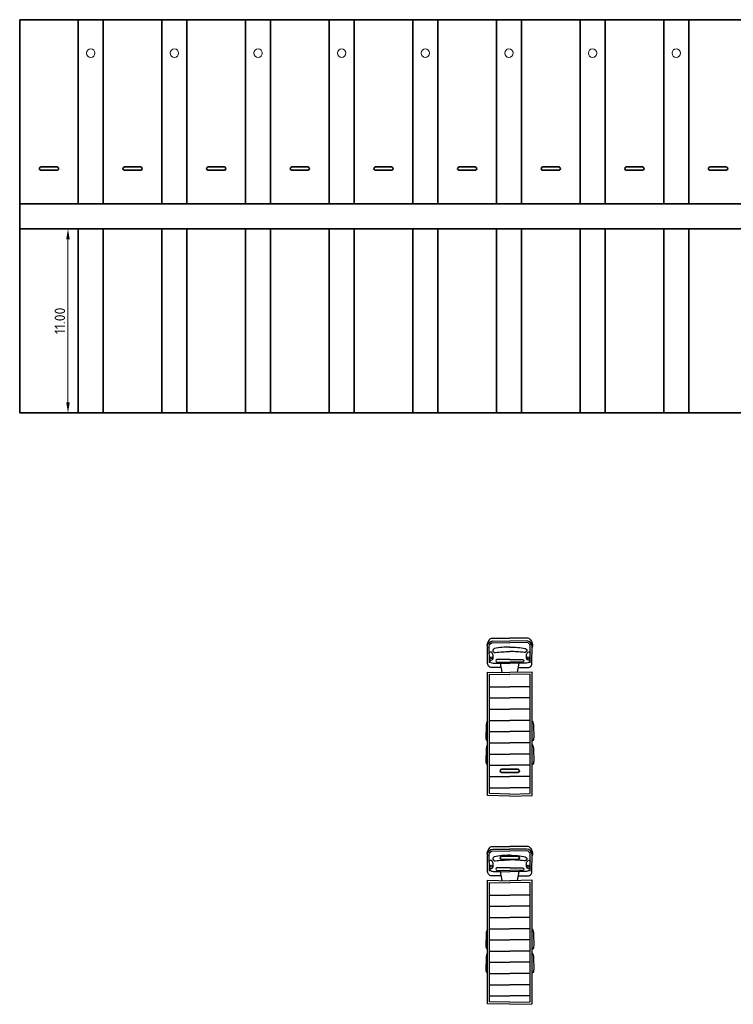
# Model space of a CAD drawing. Header units: metres. Extents: x -173 to 224, y -295 to 41.
# Tile 5 of 41: x -112 to -69, y -31 to 28. Entities that reach past the tile are written whole.
import ezdxf

# ---------------------------------------------------------------- set-up
doc = ezdxf.new("R2010")
doc.units = ezdxf.units.M
doc.layers.get('0').update_dxf_attribs({"lineweight": 25})
doc.layers.get('Defpoints').update_dxf_attribs({"color": 40, "lineweight": 25})
for name, color, linetype, lineweight in [('N-WE-VH-KANTVERHARDING-G', 210, 'Continuous', 35), ('X-XX-AL-AANKLEDING-S', 7, 'Continuous', 25), ('X-XX-AL-M-250', 7, 'Continuous', 18), ('X-XX-AL-VERWIJZING-G', 7, 'Continuous', 18)]:
    doc.layers.add(name, color=color, linetype=linetype, lineweight=lineweight)
doc.styles.add('NLCS-ISO-M250-T25', font='NLCS-ISO.ttf', dxfattribs={"height": 0.625})
doc.dimstyles.new('NLCS-M250-T25-PIJL_L2_H4', dxfattribs={"dimscale": 0.25, "dimtxt": 2.5, "dimasz": 2.5, "dimexe": 2, "dimexo": 2, "dimgap": 0.7, "dimtad": 1, "dimzin": 0, "dimdsep": 46, "dimtxsty": 'NLCS-ISO-M250-T25', "dimcen": 0, "dimdle": 2, "dimclrd": 256, "dimclre": 256, "dimclrt": 256, "dimadec": 4, "dimazin": 0, "dimtfac": 1, "dimtdec": 3, "dimtofl": 0, "dimtmove": 0, "dimatfit": 3, "dimfxl": 2, "dimfxlon": 1, "dimtfillclr": 256, "dimtolj": 1, "dimtzin": 0, "dimlwd": -1, "dimlwe": -1, "dimarcsym": 0})

# ---------------------------------------------------------------- blocks, each defined once
blk = doc.blocks.new('*D98')
at = {"layer": 'Defpoints', "color": 0, "transparency": 16777216}
for p in [(-108.718, 15.388), (-108.718, 15.388), (-108.718, 4.388)]:
    blk.add_point(p, dxfattribs=at)
at = {"layer": 'X-XX-AL-M-250', "transparency": 16777216}
for p, q in [((-108.718, 15.388), (-109.218, 15.388)), ((-108.718, 5.013), (-108.718, 14.763)), ((-108.718, 4.388), (-109.218, 4.388))]:
    blk.add_line(p, q, dxfattribs=at)
for points in [[(-108.822, 14.763), (-108.614, 14.763), (-108.718, 15.388)], [(-108.822, 5.013), (-108.614, 5.013), (-108.718, 4.388)]]:
    blk.add_solid(points, dxfattribs=at)
at = {"layer": 'X-XX-AL-M-250', "transparency": 16777216, "insert": (-109.205, 9.888), "char_height": 0.625, "attachment_point": 5, "rotation": 90, "style": 'NLCS-ISO-M250-T25'}
blk.add_mtext('\\A1;11.00', dxfattribs=at)
blk = doc.blocks.new('SAL-AANKLEDING_VRACHTAUTO_BOVENAANZICHT_9.5')
for points in [[(0.016, 1.16, -0.187887), (0.397, 1.362, -0.161348), (0.552, 1.33, 0.958877)], [(1.745, 0.506), (1.745, 1.078, 0.464869), (1.453, 1.324), (0.477, 1.33, 0.405949), (0.154, 1.018), (0.162, 0)], [(1.463, 1.22), (0.477, 1.227, 0.403463), (0.257, 1.016), (0.265, 0)], [(1.208, 1.221, -1.014773), (1.194, 0.999), (1.015, 1.003, -0.251174), (0.831, 1.098, -0.575964), (0.891, 1.225, -6.526282)], [(1.319, 1.221, -0.312703), (1.486, 0.998), (1.495, 0.552)], [(4.942, 1.336, -0.155063), (5.216, 1.422), (5.921, 1.432, -0.201315), (6.153, 1.338, 1.478929)], [(6.359, 1.336, -0.155063), (6.633, 1.422), (7.339, 1.432, -0.201315), (7.57, 1.338, 1.478929)], [(0.016, 1.16, 0.073943), (-0.008, 1.019), (0, 0)], [(0.521, 0.001, -0.058898), (0.617, 0.925, -1.043566), (0.842, 0.864, 0.005898), (0.782, 0.001, 2.740301)], [(1.271, 0.767, -0.814852), (1.425, 0.778), (1.419, 0.359), (1.428, 0)], [(0.016, -1.16, -0.073943), (-0.008, -1.019), (0, 0)], [(1.745, -0.505), (1.745, -1.078, -0.464869), (1.453, -1.324), (0.477, -1.33, -0.405949), (0.154, -1.018), (0.162, 0)], [(1.463, -1.22), (0.477, -1.227, -0.403463), (0.257, -1.016), (0.265, 0)], [(1.271, -0.766, 0.814852), (1.426, -0.778), (1.419, -0.359), (1.428, 0)], [(0.521, -0.001, 0.058898), (0.617, -0.925, 1.043566), (0.842, -0.864, -0.005898), (0.782, -0.001, -2.740301)], [(1.319, -1.221, 0.312703), (1.486, -0.998), (1.495, -0.552)], [(0.016, -1.16, 0.187887), (0.397, -1.362, 0.161348), (0.553, -1.33, -0.958877)], [(1.208, -1.221, 1.014773), (1.194, -0.999), (1.015, -1.003, 0.251174), (0.831, -1.098, 0.575964), (0.891, -1.225, 6.526273)], [(4.942, -1.335, 0.155063), (5.216, -1.421), (5.921, -1.432, 0.201315), (6.153, -1.338, -1.478929)], [(6.359, -1.335, 0.155063), (6.633, -1.421), (7.339, -1.432, 0.201315), (7.57, -1.338, -1.478929)]]:
    blk.add_lwpolyline(points, format="xyb")
for points in [[(9.426, 0), (9.393, 1.334), (2.013, 1.334), (2.041, -0.002)], [(9.304, 0), (9.274, 1.213), (2.137, 1.213), (2.162, 0)], [(2.896, 1.213), (2.896, 0)], [(3.566, 1.213), (3.566, 0)], [(4.236, 1.213), (4.236, 0)], [(4.906, 1.213), (4.906, 0)], [(5.576, 1.213), (5.576, 0)], [(6.246, 1.213), (6.246, 0)], [(6.916, 1.213), (6.916, 0)], [(7.586, 1.213), (7.586, 0)], [(8.256, 1.213), (8.256, 0)], [(8.926, 1.213), (8.926, 0)], [(1.262, 0), (1.271, 0.767)], [(1.262, 0), (1.271, -0.766)], [(1.495, 0.552), (1.511, 0)], [(2.025, 0.454), (1.495, 0.552)], [(1.495, -0.552), (1.511, 0)], [(9.426, 0), (9.393, -1.334), (2.013, -1.334), (2.041, 0.003)], [(9.304, 0), (9.274, -1.212), (2.137, -1.213), (2.162, 0)], [(2.896, -1.213), (2.896, 0)], [(3.566, -1.213), (3.566, 0)], [(4.236, -1.213), (4.236, 0)], [(4.906, -1.213), (4.906, 0)], [(5.576, -1.213), (5.576, 0)], [(6.246, -1.213), (6.246, 0)], [(6.916, -1.213), (6.916, 0)], [(7.586, -1.213), (7.586, 0)], [(8.256, -1.213), (8.256, 0)], [(8.926, -1.213), (8.926, 0)], [(2.025, -0.453), (1.495, -0.552)]]:
    blk.add_lwpolyline(points)
for centre in [(1.167, 1.104), (1.167, -1.104)]:
    blk.add_circle(centre, 0.0604)

msp = doc.modelspace()

# ---------------------------------------------------------------- linework, layer by layer
at = {"layer": 'N-WE-VH-KANTVERHARDING-G', "flags": 128}
for points in [[(-111.606, 27.888), (-111.606, 16.888)], [(-111.606, 27.888), (-38.106, 27.888)], [(-108.106, 27.888), (-108.106, 16.888)], [(-106.606, 27.888), (-106.606, 16.888)], [(-103.106, 27.888), (-103.106, 16.888)], [(-103.106, 27.888), (-103.106, 16.888)], [(-101.606, 27.888), (-101.606, 16.888)], [(-98.106, 27.888), (-98.106, 16.888)], [(-96.606, 27.888), (-96.606, 16.888)], [(-93.106, 27.888), (-93.106, 16.888)], [(-93.106, 27.888), (-93.106, 16.888)], [(-91.606, 27.888), (-91.606, 16.888)], [(-88.106, 27.888), (-88.106, 16.888)], [(-86.606, 27.888), (-86.606, 16.888)], [(-83.106, 27.888), (-83.106, 16.888)], [(-83.106, 27.888), (-83.106, 16.888)], [(-81.606, 27.888), (-81.606, 16.888)], [(-78.106, 27.888), (-78.106, 16.888)], [(-76.606, 27.888), (-76.606, 16.888)], [(-73.106, 27.888), (-73.106, 16.888)], [(-73.106, 27.888), (-73.106, 16.888)], [(-71.606, 27.888), (-71.606, 16.888)], [(-110.331, 19.088), (-109.381, 19.088)], [(-110.331, 18.888), (-109.381, 18.888)], [(-105.331, 19.088), (-104.381, 19.088)], [(-105.331, 18.888), (-104.381, 18.888)], [(-100.331, 19.088), (-99.381, 19.088)], [(-100.331, 18.888), (-99.381, 18.888)], [(-95.331, 19.088), (-94.381, 19.088)], [(-95.331, 18.888), (-94.381, 18.888)], [(-90.331, 19.088), (-89.381, 19.088)], [(-90.331, 18.888), (-89.381, 18.888)], [(-85.331, 19.088), (-84.381, 19.088)], [(-85.331, 18.888), (-84.381, 18.888)], [(-80.331, 19.088), (-79.381, 19.088)], [(-80.331, 18.888), (-79.381, 18.888)], [(-75.331, 19.088), (-74.381, 19.088)], [(-75.331, 18.888), (-74.381, 18.888)], [(-70.331, 19.088), (-69.381, 19.088)], [(-70.331, 18.888), (-69.381, 18.888)], [(-38.106, 16.888), (-111.606, 16.888)], [(-111.606, 16.888), (-111.606, 15.388)], [(-111.606, 4.388), (-111.606, 15.388)], [(-98.106, 15.388), (-111.606, 15.388), (-109.371, 15.388)], [(-38.106, 15.388), (-111.606, 15.388)], [(-108.106, 4.388), (-108.106, 15.388)], [(-106.606, 4.388), (-106.606, 15.388)], [(-103.106, 4.388), (-103.106, 15.388)], [(-103.106, 4.388), (-103.106, 15.388)], [(-101.606, 4.388), (-101.606, 15.388)], [(-98.106, 4.388), (-98.106, 15.388)], [(-96.606, 4.388), (-96.606, 15.388)], [(-93.106, 4.388), (-93.106, 15.388)], [(-93.106, 4.388), (-93.106, 15.388)], [(-91.606, 4.388), (-91.606, 15.388)], [(-88.106, 4.388), (-88.106, 15.388)], [(-86.606, 4.388), (-86.606, 15.388)], [(-83.106, 4.388), (-83.106, 15.388)], [(-83.106, 4.388), (-83.106, 15.388)], [(-81.606, 4.388), (-81.606, 15.388)], [(-78.106, 4.388), (-78.106, 15.388)], [(-76.606, 4.388), (-76.606, 15.388)], [(-73.106, 4.388), (-73.106, 15.388)], [(-73.106, 4.388), (-73.106, 15.388)], [(-71.606, 4.388), (-71.606, 15.388)], [(-111.606, 4.388), (-38.106, 4.388)], [(-82.782, -16.902), (-81.832, -16.902)], [(-82.782, -17.102), (-81.832, -17.102)], [(-82.782, -22.102), (-81.832, -22.102)], [(-82.782, -22.302), (-81.832, -22.302)]]:
    msp.add_lwpolyline(points, dxfattribs=at)
at = {"layer": 'N-WE-VH-KANTVERHARDING-G'}
for centre, start, end in [((-110.331, 18.988), 90, 270.03956), ((-109.381, 18.988), 269.96044, 90), ((-105.331, 18.988), 90, 270.03956), ((-104.381, 18.988), 269.96044, 90), ((-100.331, 18.988), 90, 270.03956), ((-99.381, 18.988), 269.96044, 90), ((-95.331, 18.988), 90, 270.03956), ((-94.381, 18.988), 269.96044, 90), ((-90.331, 18.988), 90, 270.03956), ((-89.381, 18.988), 269.96044, 90), ((-85.331, 18.988), 90, 270.03956), ((-84.381, 18.988), 269.96044, 90), ((-80.331, 18.988), 90, 270.03956), ((-79.381, 18.988), 269.96044, 90), ((-75.331, 18.988), 90, 270.03956), ((-74.381, 18.988), 269.96044, 90), ((-70.331, 18.988), 90, 270.03956), ((-69.381, 18.988), 269.96044, 90), ((-82.782, -17.002), 90, 270.03956), ((-81.832, -17.002), 269.96044, 90), ((-82.782, -22.202), 89.96044, 270), ((-81.832, -22.202), 270, 90.03956)]:
    msp.add_arc(centre, 0.1, start, end, dxfattribs=at)
at = {"layer": 'X-XX-AL-VERWIJZING-G'}
for centre in [(-107.356, 25.888), (-102.356, 25.888), (-97.356, 25.888), (-92.356, 25.888), (-87.356, 25.888), (-82.356, 25.888), (-77.356, 25.888), (-72.356, 25.888)]:
    msp.add_circle(centre, 0.25, dxfattribs=at)

# ---------------------------------------------------------------- block references
at = {"layer": 'X-XX-AL-AANKLEDING-S', "rotation": 270}
for p in [(-82.307, -9.081), (-82.307, -21.527)]:
    msp.add_blockref('SAL-AANKLEDING_VRACHTAUTO_BOVENAANZICHT_9.5', p, dxfattribs=at)

# ---------------------------------------------------------------- dimensions: what is measured, and where the dimension line sits
at = {"layer": 'X-XX-AL-M-250'}
dim = msp.add_aligned_dim(p1=(-108.718, 4.388), p2=(-108.718, 15.388), distance=0, dimstyle='NLCS-M250-T25-PIJL_L2_H4', dxfattribs=at)
dim.commit()
dim.dimension.update_dxf_attribs({"geometry": '*D98', "text_midpoint": (-109.205, 9.888)})

doc.saveas('drawing.dxf')
